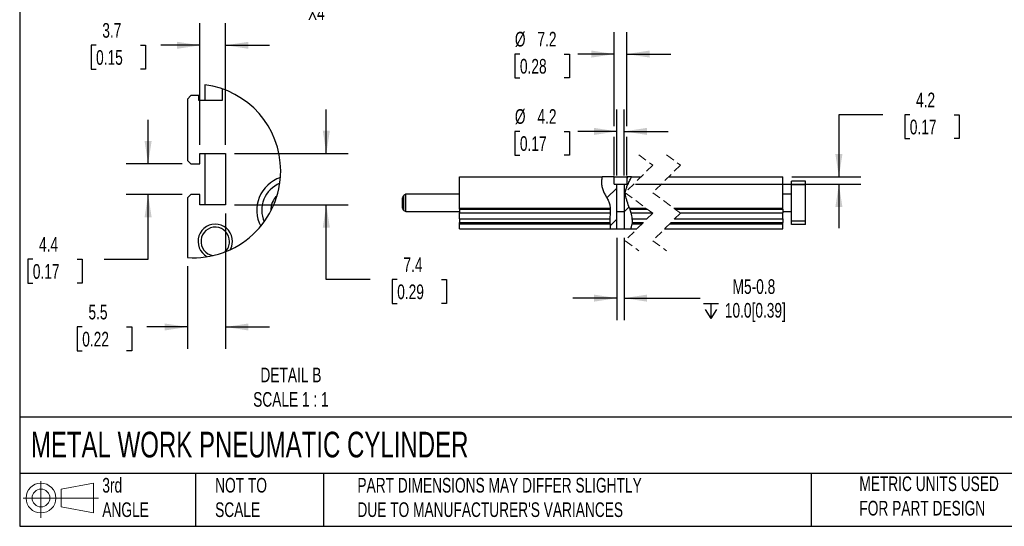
# Model space of a CAD drawing. Header units: millimetres. Extents: x 25 to 1092, y 25 to 838.
# Tile 1 of 4: x 25 to 594, y 25 to 318. Entities that reach past the tile are written whole.
import ezdxf

# ---------------------------------------------------------------- set-up
doc = ezdxf.new("R2010")
doc.units = ezdxf.units.MM
doc.header["$LTSCALE"] = 4
doc.linetypes.add('SLD-Dashed', pattern=[1.905, 1.27, -0.635])
doc.linetypes.add('SLD-Solid', pattern=[0])
doc.layers.add('DIMENSIONS', color=140, linetype='SLD-Solid', lineweight=25)
doc.layers.add('TEXT', color=140, linetype='SLD-Solid', lineweight=25)
doc.layers.add('HATCH', color=6, linetype='SLD-Solid')
doc.layers.add('SLD-DEFPOINTS', color=7, linetype='Continuous')
doc.styles.add('SLDTEXTSTYLE0', font='TXT', dxfattribs={"width": 0.7})
doc.dimstyles.new('SLDDIMSTYLE1', dxfattribs={"dimtxt": 8.632031, "dimasz": 13.208, "dimexe": 0, "dimexo": 0.0625, "dimgap": 2.158008, "dimtad": 0, "dimtih": 1, "dimtoh": 1, "dimrnd": 1e-09, "dimzin": 12, "dimdsep": 46, "dimtxsty": 'SLDTEXTSTYLE0', "dimsah": 1, "dimcen": 0.09, "dimadec": 0, "dimazin": 3, "dimtfac": 1, "dimtmove": 0, "dimatfit": 0, "dimfxl": 0, "dimfrac": 2, "dimtolj": 1, "dimtzin": 12, "dimarcsym": 0})
doc.dimstyles.new('SLDDIMSTYLE3', dxfattribs={"dimtxt": 8.632031, "dimasz": 13.208, "dimexe": 0, "dimexo": 0.0625, "dimgap": 2.158008, "dimtad": 0, "dimtih": 1, "dimtoh": 1, "dimrnd": 1e-09, "dimzin": 12, "dimdsep": 46, "dimtxsty": 'SLDTEXTSTYLE0', "dimsah": 1, "dimcen": 0, "dimadec": 0, "dimazin": 3, "dimtfac": 1, "dimtofl": 0, "dimtmove": 0, "dimatfit": 3, "dimfxl": 0, "dimfrac": 2, "dimtolj": 1, "dimtzin": 12, "dimarcsym": 0})
doc.dimstyles.new('SLDDIMSTYLE6', dxfattribs={"dimtxt": 8.632031, "dimasz": 13.208, "dimexe": 0, "dimexo": 0.0625, "dimgap": 2.158008, "dimtad": 0, "dimtih": 1, "dimtoh": 1, "dimlfac": 0.25, "dimrnd": 1e-09, "dimzin": 12, "dimdsep": 46, "dimtxsty": 'SLDTEXTSTYLE0', "dimsah": 1, "dimcen": 0.09, "dimadec": 0, "dimazin": 3, "dimtfac": 1, "dimtmove": 0, "dimatfit": 0, "dimfxl": 0, "dimfrac": 2, "dimtolj": 1, "dimtzin": 12, "dimarcsym": 0})

# ---------------------------------------------------------------- blocks, each defined once
blk = doc.blocks.new('Block11')
at = {"color": 7, "linetype": 'SLD-Solid', "lineweight": 18}
for p, q in [((10.35, 21.24), (10.35, 0)), ((21.92, 16.67), (40.7, 20.13)), ((40.7, 20.13), (40.7, 2.93)), ((0, 11.53), (43.49, 11.53)), ((21.92, 6.38), (21.92, 16.67)), ((21.92, 6.38), (40.7, 2.93))]:
    blk.add_line(p, q, dxfattribs=at)
for radius in [8.6, 5.14]:
    blk.add_circle((10.35, 11.53), radius, dxfattribs=at)
blk = doc.blocks.new('Block12')
at = {"layer": 'SLD-DEFPOINTS'}
blk.add_blockref('Block11', (0, 0), dxfattribs=at)
blk = doc.blocks.new('SW_SYMBOL_HOLE_DEPTH')
at = {"layer": 'DIMENSIONS', "color": 0}
for p, q in [((0, 3500), (3200, 3500)), ((400, 2220), (1600, 300)), ((1600, 3500), (1600, 300)), ((2800, 2220), (1600, 300))]:
    blk.add_line(p, q, dxfattribs=at)
blk = doc.blocks.new('_D_26')
at = {"layer": 'DIMENSIONS'}
for p, q in [((116.36, 401.22), (133.85, 335.92)), ((133.85, 335.92), (156.08, 335.92))]:
    blk.add_line(p, q, dxfattribs=at)
blk.add_solid([(116.36, 401.22), (117.81, 387.93), (121.74, 388.99)], dxfattribs=at)
at = {"layer": 'DIMENSIONS', "xscale": 0.002688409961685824, "yscale": 0.002688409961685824, "zscale": 0.002688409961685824}
blk.add_blockref('SW_SYMBOL_HOLE_DEPTH', (162.43, 330.2), dxfattribs=at)
at = {"layer": 'DIMENSIONS', "char_height": 8.467, "attachment_point": 1, "style": 'SLDTEXTSTYLE0'}
for s, insert in [('M5-0.8', (179.23, 353.69)), ('10.0[0.39]', (174.78, 339.97)), ('X4', (191.92, 326.25))]:
    blk.add_mtext(s, dxfattribs=dict(at, insert=insert))
blk = doc.blocks.new('_D_28')
at = {"layer": 'DIMENSIONS'}
for p, q in [((370.36, 228.08), (370.36, 266.23)), ((374.56, 228.08), (374.56, 266.23)), ((314.35, 253.53), (311.45, 253.53)), ((311.45, 253.53), (311.45, 239.81)), ((340, 253.53), (342.9, 253.53)), ((342.9, 253.53), (342.9, 239.81)), ((370.36, 253.53), (347.73, 253.53)), ((374.56, 253.53), (399.96, 253.53)), ((311.45, 239.81), (314.35, 239.81)), ((342.9, 239.81), (340, 239.81))]:
    blk.add_line(p, q, dxfattribs=at)
for points in [[(370.36, 253.53), (357.15, 255.56), (357.15, 251.49)], [(374.56, 253.53), (387.77, 251.49), (387.77, 255.56)]]:
    blk.add_solid(points, dxfattribs=at)
at = {"layer": 'DIMENSIONS', "char_height": 8.467, "attachment_point": 1, "style": 'SLDTEXTSTYLE0'}
for s, insert in [('%%c', (311.43, 266.37)), ('4.2', (324.46, 266.37)), ('0.17', (314.35, 250.72))]:
    blk.add_mtext(s, dxfattribs=dict(at, insert=insert))
blk = doc.blocks.new('_D_29')
at = {"layer": 'DIMENSIONS'}
for p, q in [((368.86, 256.57), (368.86, 310.89)), ((376.06, 256.57), (376.06, 310.89)), ((314.35, 298.19), (311.45, 298.19)), ((311.45, 298.19), (311.45, 284.47)), ((340, 298.19), (342.9, 298.19)), ((342.9, 298.19), (342.9, 284.47)), ((368.86, 298.19), (347.73, 298.19)), ((376.06, 298.19), (401.46, 298.19)), ((311.45, 284.47), (314.35, 284.47)), ((342.9, 284.47), (340, 284.47)), ((368.86, 228.08), (368.86, 250.48)), ((376.06, 228.08), (376.06, 250.48))]:
    blk.add_line(p, q, dxfattribs=at)
for points in [[(368.86, 298.19), (355.65, 300.23), (355.65, 296.16)], [(376.06, 298.19), (389.27, 296.16), (389.27, 300.23)]]:
    blk.add_solid(points, dxfattribs=at)
at = {"layer": 'DIMENSIONS', "char_height": 8.467, "attachment_point": 1, "style": 'SLDTEXTSTYLE0'}
for s, insert in [('%%c', (311.43, 311.04)), ('7.2', (324.46, 311.04)), ('0.28', (314.35, 295.39))]:
    blk.add_mtext(s, dxfattribs=dict(at, insert=insert))
blk = doc.blocks.new('_D_30')
at = {"layer": 'DIMENSIONS'}
for p, q in [((370.39, 192.12), (370.39, 144.5)), ((374.53, 192.12), (374.53, 144.5)), ((370.39, 157.2), (344.99, 157.2)), ((374.53, 157.2), (418.43, 157.2))]:
    blk.add_line(p, q, dxfattribs=at)
for points in [[(370.39, 157.2), (357.18, 159.24), (357.18, 155.17)], [(374.53, 157.2), (387.73, 155.17), (387.73, 159.24)]]:
    blk.add_solid(points, dxfattribs=at)
at = {"layer": 'DIMENSIONS', "xscale": 0.002688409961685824, "yscale": 0.002688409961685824, "zscale": 0.002688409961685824}
blk.add_blockref('SW_SYMBOL_HOLE_DEPTH', (420.36, 144.63), dxfattribs=at)
at = {"layer": 'DIMENSIONS', "char_height": 8.467, "attachment_point": 1, "style": 'SLDTEXTSTYLE0'}
for s, insert in [('M5-0.8', (437.17, 168.12)), ('10.0[0.39]', (432.71, 154.4))]:
    blk.add_mtext(s, dxfattribs=dict(at, insert=insert))
blk = doc.blocks.new('_D_31')
at = {"layer": 'DIMENSIONS'}
for p, q in [((524, 263.1), (498.6, 263.1)), ((498.6, 263.1), (498.6, 227.2)), ((539.55, 263.1), (536.66, 263.1)), ((536.66, 263.1), (536.66, 249.38)), ((565.2, 263.1), (568.1, 263.1)), ((568.1, 263.1), (568.1, 249.38)), ((536.66, 249.38), (539.55, 249.38)), ((568.1, 249.38), (565.2, 249.38)), ((381.14, 223), (511.3, 223)), ((471.33, 227.2), (511.3, 227.2)), ((498.6, 223), (498.6, 197.6))]:
    blk.add_line(p, q, dxfattribs=at)
for points in [[(498.6, 227.2), (500.63, 240.41), (496.56, 240.41)], [(498.6, 223), (496.56, 209.8), (500.63, 209.8)]]:
    blk.add_solid(points, dxfattribs=at)
at = {"layer": 'DIMENSIONS', "char_height": 8.467, "attachment_point": 1, "style": 'SLDTEXTSTYLE0'}
for s, insert in [('4.2', (543.14, 275.94)), ('0.17', (539.55, 260.29))]:
    blk.add_mtext(s, dxfattribs=dict(at, insert=insert))
blk = doc.blocks.new('SW_HATCH_0')
at = {"layer": 'HATCH', "color": 0}
for p, q in [((0, 0), (-0.68, -0.68)), ((-6.38, -6.38), (-12.12, -12.12)), ((0.63, -17.33), (-2.21, -20.17)), ((-6.34, -24.3), (-10.34, -28.3))]:
    blk.add_line(p, q, dxfattribs=at)
blk = doc.blocks.new('_D_36')
at = {"layer": 'DIMENSIONS'}
for p, q in [((202.51, 240.71), (202.51, 266.11)), ((149.42, 240.71), (215.21, 240.71)), ((149.42, 211.11), (215.21, 211.11)), ((202.51, 167.91), (202.51, 211.11)), ((227.91, 167.91), (202.51, 167.91)), ((243.47, 167.91), (240.57, 167.91)), ((240.57, 167.91), (240.57, 154.19)), ((269.12, 167.91), (272.02, 167.91)), ((272.02, 167.91), (272.02, 154.19)), ((240.57, 154.19), (243.47, 154.19)), ((272.02, 154.19), (269.12, 154.19))]:
    blk.add_line(p, q, dxfattribs=at)
for points in [[(202.51, 240.71), (204.55, 253.92), (200.48, 253.92)], [(202.51, 211.11), (200.48, 197.91), (204.55, 197.91)]]:
    blk.add_solid(points, dxfattribs=at)
at = {"layer": 'DIMENSIONS', "char_height": 8.467, "attachment_point": 1, "style": 'SLDTEXTSTYLE0'}
for s, insert in [('7.4', (247.06, 180.75)), ('0.29', (243.47, 165.1))]:
    blk.add_mtext(s, dxfattribs=dict(at, insert=insert))
blk = doc.blocks.new('_D_37')
at = {"layer": 'DIMENSIONS'}
for p, q in [((99.58, 234.71), (99.58, 260.11)), ((119.26, 234.71), (86.88, 234.71)), ((119.26, 217.11), (86.88, 217.11)), ((99.58, 179.65), (99.58, 217.11)), ((32.97, 179.65), (30.07, 179.65)), ((30.07, 179.65), (30.07, 165.93)), ((58.62, 179.65), (61.52, 179.65)), ((61.52, 179.65), (61.52, 165.93)), ((74.18, 179.65), (99.58, 179.65)), ((30.07, 165.93), (32.97, 165.93)), ((61.52, 165.93), (58.62, 165.93))]:
    blk.add_line(p, q, dxfattribs=at)
for points in [[(99.58, 234.71), (101.61, 247.92), (97.55, 247.92)], [(99.58, 217.11), (97.55, 203.91), (101.61, 203.91)]]:
    blk.add_solid(points, dxfattribs=at)
at = {"layer": 'DIMENSIONS', "char_height": 8.467, "attachment_point": 1, "style": 'SLDTEXTSTYLE0'}
for s, insert in [('4.4', (36.56, 192.5)), ('0.17', (32.97, 176.85))]:
    blk.add_mtext(s, dxfattribs=dict(at, insert=insert))
blk = doc.blocks.new('_D_38')
at = {"layer": 'DIMENSIONS'}
for p, q in [((129.54, 245.79), (129.54, 315.96)), ((144.34, 245.79), (144.34, 315.96)), ((69.52, 303.26), (66.62, 303.26)), ((66.62, 303.26), (66.62, 289.54)), ((95.17, 303.26), (98.07, 303.26)), ((98.07, 303.26), (98.07, 289.54)), ((129.54, 303.26), (106.86, 303.26)), ((144.34, 303.26), (169.74, 303.26)), ((66.62, 289.54), (69.52, 289.54)), ((98.07, 289.54), (95.17, 289.54))]:
    blk.add_line(p, q, dxfattribs=at)
for points in [[(129.54, 303.26), (116.34, 305.29), (116.34, 301.23)], [(144.34, 303.26), (157.55, 301.23), (157.55, 305.29)]]:
    blk.add_solid(points, dxfattribs=at)
at = {"layer": 'DIMENSIONS', "char_height": 8.467, "attachment_point": 1, "style": 'SLDTEXTSTYLE0'}
for s, insert in [('3.7', (73.11, 316.11)), ('0.15', (69.52, 300.46))]:
    blk.add_mtext(s, dxfattribs=dict(at, insert=insert))
blk = doc.blocks.new('_D_39')
at = {"layer": 'DIMENSIONS'}
for p, q in [((144.34, 206.03), (144.34, 127.85)), ((122.34, 175.6), (122.34, 127.85)), ((61.53, 140.55), (58.63, 140.55)), ((58.63, 140.55), (58.63, 126.83)), ((87.18, 140.55), (90.08, 140.55)), ((90.08, 140.55), (90.08, 126.83)), ((122.34, 140.55), (98.87, 140.55)), ((144.34, 140.55), (169.74, 140.55)), ((58.63, 126.83), (61.53, 126.83)), ((90.08, 126.83), (87.18, 126.83))]:
    blk.add_line(p, q, dxfattribs=at)
for points in [[(122.34, 140.55), (109.14, 142.58), (109.14, 138.52)], [(144.34, 140.55), (157.55, 138.52), (157.55, 142.58)]]:
    blk.add_solid(points, dxfattribs=at)
at = {"layer": 'DIMENSIONS', "char_height": 8.467, "attachment_point": 1, "style": 'SLDTEXTSTYLE0'}
for s, insert in [('5.5', (65.12, 153.4)), ('0.22', (61.53, 137.75))]:
    blk.add_mtext(s, dxfattribs=dict(at, insert=insert))

msp = doc.modelspace()

# ---------------------------------------------------------------- linework, layer by layer
for p, q in [((132.343, 280.496), (132.343, 271.314)), ((124.343, 274.194), (122.343, 272.194)), ((128.943, 274.194), (124.343, 274.194)), ((128.943, 271.314), (128.943, 274.194)), ((142.343, 278.159), (142.343, 271.314)), ((122.343, 272.194), (122.343, 236.714)), ((142.343, 271.314), (128.943, 271.314)), ((129.543, 240.714), (144.343, 240.714)), ((129.543, 234.714), (129.543, 240.714)), ((132.343, 240.714), (132.343, 211.114)), ((144.343, 240.714), (144.343, 211.114)), ((122.343, 236.714), (124.343, 234.714)), ((124.343, 234.714), (129.543, 234.714)), ((279.46, 209.204), (279.46, 227.204)), ((279.46, 227.204), (361.888, 227.204)), ((368.86, 227.204), (361.888, 227.204)), ((368.86, 223.004), (368.86, 227.204)), ((368.86, 227.204), (376.06, 227.204)), ((368.86, 223.004), (370.36, 223.004)), ((370.36, 207.204), (370.36, 223.004)), ((370.36, 223.004), (374.56, 223.004)), ((374.56, 223.004), (374.56, 207.204)), ((374.56, 223.004), (376.06, 223.004)), ((376.06, 227.204), (376.06, 223.004)), ((378.715, 227.204), (376.06, 227.204)), ((378.715, 227.204), (384.211, 227.204)), ((400.211, 227.204), (466.25, 227.204)), ((466.25, 209.204), (466.25, 227.204)), ((479.25, 224.704), (471.25, 224.704)), ((471.25, 222.704), (471.25, 224.704)), ((479.25, 222.704), (471.25, 222.704)), ((471.25, 201.704), (471.25, 222.704)), ((479.25, 222.704), (479.25, 224.704)), ((479.25, 201.704), (479.25, 222.704)), ((124.343, 217.114), (122.343, 215.114)), ((129.543, 217.114), (124.343, 217.114)), ((129.543, 211.114), (129.543, 217.114)), ((248.46, 217.204), (247.21, 216.482)), ((247.21, 207.925), (247.21, 216.482)), ((279.46, 217.204), (248.46, 217.204)), ((248.46, 207.204), (248.46, 217.204)), ((471.25, 217.204), (466.25, 217.204)), ((122.343, 215.114), (122.343, 180.685)), ((144.343, 211.114), (129.543, 211.114)), ((246.46, 209.224), (246.46, 215.183)), ((247.21, 207.925), (248.46, 207.204)), ((248.46, 207.204), (279.46, 207.204)), ((279.46, 209.204), (366.54, 209.204)), ((279.46, 208.582), (279.46, 209.204)), ((279.46, 208.582), (366.584, 208.582)), ((279.46, 208.582), (279.46, 206.461)), ((279.46, 206.461), (366.619, 206.461)), ((279.46, 202.946), (279.46, 206.461)), ((366.479, 202.946), (366.619, 206.461)), ((366.584, 208.582), (366.54, 209.204)), ((370.36, 207.204), (370.393, 207.204)), ((370.393, 197.204), (370.393, 207.204)), ((370.393, 207.204), (374.527, 207.204)), ((374.527, 207.204), (374.527, 197.204)), ((374.527, 207.204), (374.56, 207.204)), ((377.577, 209.204), (387.163, 209.204)), ((377.577, 209.204), (377.769, 208.582)), ((377.769, 208.582), (388.013, 208.582)), ((378.367, 206.461), (390.914, 206.461)), ((403.163, 209.204), (466.25, 209.204)), ((404.013, 208.582), (466.25, 208.582)), ((406.914, 206.461), (466.25, 206.461)), ((466.25, 208.582), (466.25, 209.204)), ((466.25, 208.582), (466.25, 206.461)), ((466.25, 207.204), (471.25, 207.204)), ((466.25, 202.946), (466.25, 206.461)), ((279.46, 202.946), (366.479, 202.946)), ((279.46, 202.946), (279.46, 200.825)), ((279.46, 200.825), (366.392, 200.825)), ((279.46, 200.204), (279.46, 200.825)), ((279.46, 197.204), (279.46, 200.204)), ((279.46, 200.204), (366.381, 200.204)), ((366.381, 200.204), (366.392, 200.825)), ((379.048, 202.946), (387.653, 202.946)), ((379.159, 200.825), (379.129, 200.204)), ((379.129, 200.204), (384.911, 200.204)), ((379.159, 200.825), (385.532, 200.825)), ((400.911, 200.204), (466.25, 200.204)), ((401.532, 200.825), (466.25, 200.825)), ((403.653, 202.946), (466.25, 202.946)), ((466.25, 202.946), (466.25, 200.825)), ((466.25, 200.204), (466.25, 200.825)), ((466.25, 197.204), (466.25, 200.204)), ((479.25, 201.704), (471.25, 201.704)), ((471.25, 199.704), (471.25, 201.704)), ((479.25, 199.704), (471.25, 199.704)), ((479.25, 199.704), (479.25, 201.704)), ((279.46, 197.204), (366.551, 197.204)), ((366.551, 197.204), (370.393, 197.204)), ((370.393, 197.204), (374.527, 197.204)), ((374.527, 197.204), (378.347, 197.204)), ((378.347, 197.204), (381.911, 197.204)), ((397.911, 197.204), (466.25, 197.204))]:
    msp.add_line(p, q)
at = {"color": 7, "linetype": 'SLD-Dashed', "lineweight": 18}
for p, q in [((383.061, 239.904), (391.061, 234.054)), ((399.061, 239.904), (407.061, 234.054)), ((391.061, 234.054), (375.061, 218.054)), ((407.061, 234.054), (391.061, 218.054)), ((375.061, 218.054), (391.061, 206.354)), ((391.061, 218.054), (407.061, 206.354)), ((391.061, 206.354), (375.061, 190.354)), ((407.061, 206.354), (391.061, 190.354)), ((375.061, 190.354), (383.061, 184.504)), ((391.061, 190.354), (399.061, 184.504))]:
    msp.add_line(p, q, dxfattribs=at)
at = {"flags": 128}
msp.add_lwpolyline([(147.102, 185.213), (147.972, 187.216), (148.343, 189.914)], dxfattribs=at)
for centre, radius, start, end in [((182.304, 207.921), 19.962, 108.37822, 207.53194), ((182.127, 207.956), 16.899, 112.55585, 203.29024), ((181.449, 208.285), 10.949, 132.44502, 183.49633), ((247.96, 215.183), 1.5, 120.00078, 179.99886), ((247.96, 209.224), 1.5, 180.00114, 239.99922), ((138.372, 189.971), 9.971, 359.67492, 242.18187), ((138.362, 189.963), 8.249, 359.66054, 261.42113), ((138.94, 189.73), 7.674, 309.94561, 1.37429)]:
    msp.add_arc(centre, radius, start, end)
for points, knots in [([(361.888, 227.204), (361.712, 226.4), (361.36, 224.788), (361.541, 222.31), (362.094, 219.946), (363.051, 217.785), (364.207, 215.806), (365.328, 213.822), (366.236, 211.627), (366.436, 210.031), (366.54, 209.204)], [0, 0, 0, 0, 0.128919, 0.2586216, 0.3870662, 0.5099439, 0.6292358, 0.7478343, 0.8691407, 1, 1, 1, 1]), ([(375.35, 218.343), (375.348, 218.385), (375.324, 219.051), (375.672, 220.379), (376.449, 222.477), (377.602, 224.716), (378.351, 226.391), (378.715, 227.204)], [0, 0, 0, 0, 0.01317347, 0.20973584, 0.42263159, 0.71961105, 1, 1, 1, 1]), ([(377.577, 209.204), (377.142, 210.499), (376.507, 212.394), (375.738, 214.875), (375.367, 216.46), (375.366, 217.447), (375.366, 217.83)], [0, 0, 0, 0, 0.4580857, 0.6697999, 0.8718777, 1, 1, 1, 1]), ([(366.619, 206.461), (366.622, 206.791), (366.627, 207.414), (366.608, 208.121), (366.588, 208.498), (366.584, 208.582)], [0, 0, 0, 0, 0.46664664, 0.88103128, 1, 1, 1, 1]), ([(377.769, 208.582), (377.853, 208.301), (378.036, 207.691), (378.232, 206.983), (378.342, 206.556), (378.367, 206.461)], [0, 0, 0, 0, 0.4000434, 0.8660375, 1, 1, 1, 1]), ([(378.367, 206.461), (378.629, 205.338), (378.902, 204.173), (379.043, 202.988), (379.048, 202.946)], [0, 0, 0, 0, 0.96471905, 1, 1, 1, 1]), ([(366.381, 200.204), (366.379, 199.681), (366.375, 198.677), (366.494, 197.681), (366.551, 197.204)], [0, 0, 0, 0, 0.5209472, 1, 1, 1, 1]), ([(366.392, 200.825), (366.4, 201.099), (366.419, 201.695), (366.452, 202.402), (366.474, 202.835), (366.479, 202.946)], [0, 0, 0, 0, 0.387022, 0.8429591, 1, 1, 1, 1]), ([(378.347, 197.204), (378.526, 197.612), (378.943, 198.569), (379.062, 199.608), (379.129, 200.204)], [0, 0, 0, 0, 0.4270404, 1, 1, 1, 1]), ([(379.048, 202.946), (379.082, 202.62), (379.145, 202.004), (379.167, 201.295), (379.161, 200.914), (379.159, 200.825)], [0, 0, 0, 0, 0.4624414, 0.87421, 1, 1, 1, 1])]:
    msp.add_open_spline(points, degree=3, knots=knots)
at = {"layer": 'SLD-DEFPOINTS'}
for start, end in [(0, 82.71941), (265.83798, 0)]:
    msp.add_arc((125.985, 230.727), 50.174, start, end, dxfattribs=at)
at = {"layer": 'TEXT'}
for p, q in [((25.4, 838.2), (25.4, 25.4)), ((1092.2, 88.504), (25.4, 88.504)), ((1092.2, 55.88), (25.4, 55.88)), ((127, 55.88), (127, 25.4)), ((200.847, 55.88), (200.847, 25.4)), ((482.586, 55.88), (482.586, 25.4)), ((25.4, 25.4), (1092.2, 25.4))]:
    msp.add_line(p, q, dxfattribs=at)

# ---------------------------------------------------------------- block references
at = {"layer": 'HATCH'}
msp.add_blockref('SW_HATCH_0', (376.736, 227.204), dxfattribs=at)
at = {"layer": 'SLD-DEFPOINTS'}
msp.add_blockref('Block12', (27.352, 30.215), dxfattribs=at)

# ---------------------------------------------------------------- texts
at = {"layer": 'TEXT', "style": 'SLDTEXTSTYLE0'}
for s, insert, char_height, attachment_point in [('DETAIL B^JSCALE 1 : 1', (182.068, 117.064), 8.46667, 2), ('METAL WORK PNEUMATIC CYLINDER', (31.863, 80.026), 14.81667, 1), ('3rd^JANGLE', (73.129, 53.351), 8.4667, 1), ('NOT TO^JSCALE', (138.301, 53.351), 8.46667, 1), ("PART DIMENSIONS MAY DIFFER SLIGHTLY ^JDUE TO MANUFACTURER'S VARIANCES", (220.477, 53.363), 8.46667, 1), ('METRIC UNITS USED ^JFOR PART DESIGN', (510.417, 54.224), 8.46667, 1)]:
    msp.add_mtext(s, dxfattribs=dict(at, insert=insert, char_height=char_height, attachment_point=attachment_point))

# ---------------------------------------------------------------- dimensions: what is measured, and where the dimension line sits
at = {"layer": 'DIMENSIONS'}
dim = msp.add_diameter_dim_2p(p1=(115.062, 406.047), p2=(116.356, 401.218), text='M5-0.8\\P{\\fGDT;x}10.0[0.39]\\PX4', dimstyle='SLDDIMSTYLE3', override={"dimpost": '<>'}, dxfattribs=at)
dim.commit()
dim.dimension.update_dxf_attribs({"geometry": '_D_26', "text_midpoint": (199.38, 335.917), "dimtype": 163})
for base, p1, p2, picture, middle in [((144.343, 303.261), (129.543, 240.714), (144.343, 240.714), '_D_38', (82.343, 303.261)), ((122.343, 140.552), (144.343, 211.114), (122.343, 180.685), '_D_39', (74.354, 140.552))]:
    dim = msp.add_linear_dim(base=base, p1=p1, p2=p2, dimstyle='SLDDIMSTYLE6', dxfattribs=at)
    dim.commit()
    dim.dimension.update_dxf_attribs({"geometry": picture, "text_midpoint": middle, "dimtype": 160})
for base, p1, p2, text, picture, middle in [((376.06, 298.194), (368.86, 223.004), (376.06, 223.004), '%%c<>', '_D_29', (327.178, 298.194)), ((370.36, 253.527), (374.56, 223.004), (370.36, 223.004), '%%c<>', '_D_28', (327.178, 253.527)), ((374.527, 157.204), (370.393, 197.204), (374.527, 197.204), 'M5-0.8\\P{\\fGDT;x}10.0[0.39]', '_D_30', (457.313, 157.204))]:
    dim = msp.add_linear_dim(base=base, p1=p1, p2=p2, text=text, dimstyle='SLDDIMSTYLE1', dxfattribs=at)
    dim.commit()
    dim.dimension.update_dxf_attribs({"geometry": picture, "text_midpoint": middle, "dimtype": 160})
for base, p1, p2, dimstyle, picture, middle in [((498.596, 223.004), (466.25, 227.204), (376.06, 223.004), 'SLDDIMSTYLE1', '_D_31', (498.596, 263.097)), ((202.514, 211.114), (144.343, 240.714), (144.343, 211.114), 'SLDDIMSTYLE6', '_D_36', (202.514, 167.908)), ((99.578, 217.114), (124.343, 234.714), (124.343, 217.114), 'SLDDIMSTYLE6', '_D_37', (99.578, 179.653))]:
    dim = msp.add_linear_dim(base=base, p1=p1, p2=p2, angle=90, dimstyle=dimstyle, dxfattribs=at)
    dim.commit()
    dim.dimension.update_dxf_attribs({"geometry": picture, "text_midpoint": middle, "dimtype": 160})

doc.saveas('drawing.dxf')
